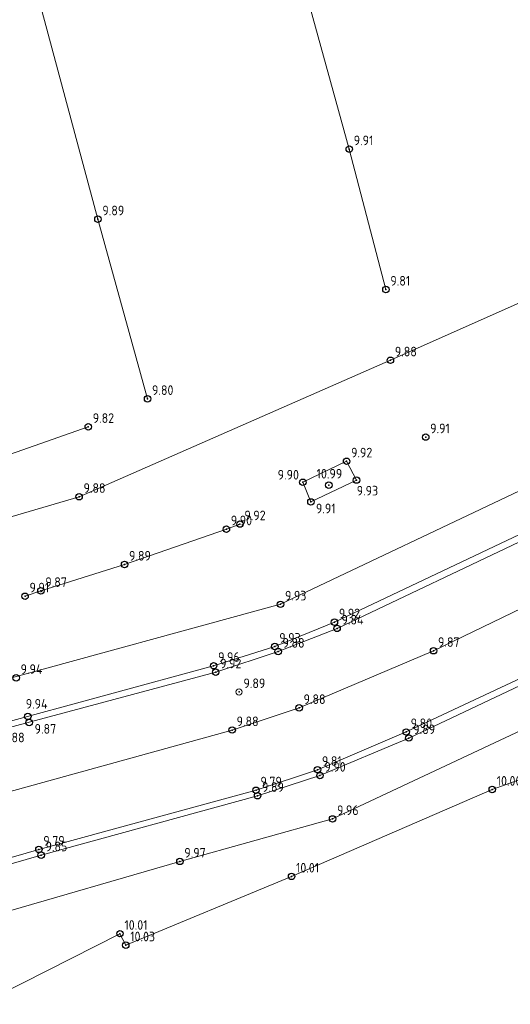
# Model space of a CAD drawing. Header units: metres. Extents: x 233721 to 234169, y 557050 to 557158.
# Tile 2 of 9: x 233771 to 233787, y 557061 to 557091. Entities that reach past the tile are written whole.
import ezdxf

# ---------------------------------------------------------------- set-up
doc = ezdxf.new("R2010")
doc.units = ezdxf.units.M
doc.header["$MEASUREMENT"] = 0
doc.linetypes.add('SOLID_LINE', pattern=[1, 1])
for name, color, linetype in [('Maaiveldhoogte', 7, 'Continuous'), ('Q19_Overig_lijn_50', 7, 'Continuous'), ('Q28_Rioolput_50', 7, 'Continuous'), ('Q86_Detailgr_50', 7, 'Continuous')]:
    doc.layers.add(name, color=color, linetype=linetype)
doc.layers.add('Q19_Overig_lijn', color=7, linetype='Continuous', lineweight=0)
doc.layers.add('Q28_Rioolput', color=7, linetype='Continuous', lineweight=0)
doc.styles.add('ISO', font='iso.shx')
doc.styles.get("Standard").update_dxf_attribs({"font": 'iso.shx'})

# ---------------------------------------------------------------- blocks, each defined once
blk = doc.blocks.new('M02_GRONDSLAGPUNT')
blk.add_circle((0, 0), 0.5)
blk.add_attdef('1', (0.69, 0.6), '', height=1.3)

msp = doc.modelspace()

# ---------------------------------------------------------------- linework, layer by layer
at = {"layer": 'Q19_Overig_lijn', "color": 252, "linetype": 'SOLID_LINE'}
for p, q in [((233779.552, 557094.917, 10.01), (233781.69, 557087.199, 9.914)), ((233773.873, 557085.018, 9.895), (233771.783, 557092.788, 9.932)), ((233781.69, 557087.199, 9.914), (233782.83, 557082.829, 9.819)), ((233782.97, 557080.628, 9.887), (233798.272, 557087.433, 9.952)), ((233775.416, 557079.428, 9.805), (233773.873, 557085.018, 9.895)), ((233773.286, 557076.382, 9.88), (233782.97, 557080.628, 9.887)), ((233795.665, 557079.323, 9.999), (233781.228, 557072.478, 9.929)), ((233795.798, 557079.157, 9.96), (233781.31, 557072.285, 9.847)), ((233767.897, 557076.558, 9.786), (233773.572, 557078.558, 9.821)), ((233780.244, 557076.831, 9.901), (233781.608, 557077.484, 9.928)), ((233781.608, 557077.484, 9.928), (233781.913, 557076.898, 9.931)), ((233787.965, 557077.036, 11.939), (233779.552, 557073.033, 11.938)), ((233780.497, 557076.221, 9.913), (233780.244, 557076.831, 9.901)), ((233781.913, 557076.898, 9.931), (233780.497, 557076.221, 9.913)), ((233765.892, 557074.221, 9.846), (233773.286, 557076.382, 9.88)), ((233777.867, 557075.372, 9.909), (233778.29, 557075.529, 9.92)), ((233792.599, 557075.596, 11.874), (233784.312, 557071.588, 11.871)), ((233774.701, 557074.274, 9.891), (233777.867, 557075.372, 9.909)), ((233772.1, 557073.455, 9.878), (233774.701, 557074.274, 9.891)), ((233771.605, 557073.285, 9.917), (233772.1, 557073.455, 9.878)), ((233783.463, 557069.061, 11.801), (233792.516, 557073.329, 11.819)), ((233783.543, 557068.873, 11.891), (233792.604, 557073.158, 11.908)), ((233779.552, 557073.033, 11.938), (233758.596, 557067.315, 10.042)), ((233781.228, 557072.478, 9.929), (233779.375, 557071.72, 9.933)), ((233781.31, 557072.285, 9.847), (233779.478, 557071.563, 9.888)), ((233779.375, 557071.72, 9.933), (233777.471, 557071.123, 9.969)), ((233779.478, 557071.563, 9.888), (233777.534, 557070.922, 9.922)), ((233784.312, 557071.588, 11.871), (233780.131, 557069.812, 11.881)), ((233781.172, 557066.356, 11.965), (233791.609, 557071.273, 11.926)), ((233777.471, 557071.123, 9.969), (233770.739, 557069.286, 9.946)), ((233777.534, 557070.922, 9.922), (233770.752, 557069.099, 9.889)), ((233780.131, 557069.812, 11.881), (233778.048, 557069.122, 11.885)), ((233778.048, 557069.122, 11.885), (233770.121, 557066.925, 11.917)), ((233780.701, 557067.888, 11.811), (233783.463, 557069.061, 11.801)), ((233780.778, 557067.706, 11.904), (233783.543, 557068.873, 11.891)), ((233789.532, 557068.495, 12.022), (233786.138, 557067.271, 12.004)), ((233778.79, 557067.248, 11.798), (233780.701, 557067.888, 11.811)), ((233778.838, 557067.077, 11.898), (233780.778, 557067.706, 11.904)), ((233772.037, 557065.408, 11.793), (233778.79, 557067.248, 11.798)), ((233786.138, 557067.271, 12.004), (233779.895, 557064.568, 12.016)), ((233772.106, 557065.23, 11.857), (233778.838, 557067.077, 11.898)), ((233776.422, 557065.033, 11.972), (233781.172, 557066.356, 11.965)), ((233770.107, 557064.854, 11.835), (233772.037, 557065.408, 11.793)), ((233770.181, 557064.675, 11.838), (233772.106, 557065.23, 11.857)), ((233769.19, 557062.94, 11.918), (233776.422, 557065.033, 11.972)), ((233779.895, 557064.568, 12.016), (233774.739, 557062.428, 12.037)), ((233774.558, 557062.785, 12.018), (233770.219, 557060.587, 12.009)), ((233774.739, 557062.428, 12.037), (233774.558, 557062.785, 12.018))]:
    msp.add_line(p, q, dxfattribs=at)
at = {"layer": 'Q19_Overig_lijn_50', "color": 0, "linetype": 'SOLID_LINE'}
for p in [(233781.69, 557087.199, 9.914), (233773.873, 557085.018, 9.895), (233782.83, 557082.829, 9.819), (233782.97, 557080.628, 9.887), (233775.416, 557079.428, 9.805), (233773.572, 557078.558, 9.821), (233781.608, 557077.484, 9.928), (233780.244, 557076.831, 9.901), (233781.913, 557076.898, 9.931), (233773.286, 557076.382, 9.88), (233780.497, 557076.221, 9.913), (233778.29, 557075.529, 9.92), (233777.867, 557075.372, 9.909), (233774.701, 557074.274, 9.891), (233772.1, 557073.455, 9.878), (233771.605, 557073.285, 9.917), (233779.552, 557073.033, 11.938), (233781.228, 557072.478, 9.929), (233781.31, 557072.285, 9.847), (233779.375, 557071.72, 9.933), (233779.478, 557071.563, 9.888), (233784.312, 557071.588, 11.871), (233777.471, 557071.123, 9.969), (233777.534, 557070.922, 9.922), (233780.131, 557069.812, 11.881), (233778.048, 557069.122, 11.885), (233783.463, 557069.061, 11.801), (233783.543, 557068.873, 11.891), (233780.701, 557067.888, 11.811), (233780.778, 557067.706, 11.904), (233778.79, 557067.248, 11.798), (233786.138, 557067.271, 12.004), (233778.838, 557067.077, 11.898), (233781.172, 557066.356, 11.965), (233772.037, 557065.408, 11.793), (233772.106, 557065.23, 11.857), (233776.422, 557065.033, 11.972), (233779.895, 557064.568, 12.016), (233774.558, 557062.785, 12.018), (233774.739, 557062.428, 12.037)]:
    msp.add_point(p, dxfattribs=at)
at = {"layer": 'Q28_Rioolput_50', "color": 0, "linetype": 'SOLID_LINE'}
msp.add_point((233778.261, 557070.306, 9.891), dxfattribs=at)
at = {"layer": 'Q86_Detailgr_50', "color": 0, "linetype": 'SOLID_LINE'}
for p in [(233784.067, 557078.237, 9.91), (233781.055, 557076.742, 10.994)]:
    msp.add_point(p, dxfattribs=at)

# ---------------------------------------------------------------- block references
at = {"layer": 'Maaiveldhoogte'}
ref = msp.add_blockref('M02_GRONDSLAGPUNT', (233781.69, 557087.198, 9.91), dxfattribs=dict(at, xscale=0.2, yscale=0.2, zscale=0.2))
ref.add_attrib('M02_GRONDSLAGPUNT', '9.91', (233781.828, 557087.318, 9.91), dxfattribs={"layer": '0', "color": 0, "height": 0.3, "style": 'ISO'})
ref = msp.add_blockref('M02_GRONDSLAGPUNT', (233773.872, 557085.017, 9.89), dxfattribs=dict(at, xscale=0.2, yscale=0.2, zscale=0.2))
ref.add_attrib('M02_GRONDSLAGPUNT', '9.89', (233774.01, 557085.137, 9.89), dxfattribs={"layer": '0', "color": 0, "height": 0.3, "style": 'ISO'})
ref = msp.add_blockref('M02_GRONDSLAGPUNT', (233782.83, 557082.829, 9.81), dxfattribs=dict(at, xscale=0.2, yscale=0.2, zscale=0.2))
ref.add_attrib('M02_GRONDSLAGPUNT', '9.81', (233782.968, 557082.949, 9.81), dxfattribs={"layer": '0', "color": 0, "height": 0.3, "style": 'ISO'})
ref = msp.add_blockref('M02_GRONDSLAGPUNT', (233782.969, 557080.627, 9.88), dxfattribs=dict(at, xscale=0.2, yscale=0.2, zscale=0.2))
ref.add_attrib('M02_GRONDSLAGPUNT', '9.88', (233783.107, 557080.747, 9.88), dxfattribs={"layer": '0', "color": 0, "height": 0.3, "style": 'ISO'})
ref = msp.add_blockref('M02_GRONDSLAGPUNT', (233775.416, 557079.427, 9.8), dxfattribs=dict(at, xscale=0.2, yscale=0.2, zscale=0.2))
ref.add_attrib('M02_GRONDSLAGPUNT', '9.80', (233775.554, 557079.547, 9.8), dxfattribs={"layer": '0', "color": 0, "height": 0.3, "style": 'ISO'})
ref = msp.add_blockref('M02_GRONDSLAGPUNT', (233773.572, 557078.557, 9.82), dxfattribs=dict(at, xscale=0.2, yscale=0.2, zscale=0.2))
ref.add_attrib('M02_GRONDSLAGPUNT', '9.82', (233773.71, 557078.677, 9.82), dxfattribs={"layer": '0', "color": 0, "height": 0.3, "style": 'ISO'})
ref = msp.add_blockref('M02_GRONDSLAGPUNT', (233784.067, 557078.236, 9.91), dxfattribs=dict(at, xscale=0.2, yscale=0.2, zscale=0.2))
ref.add_attrib('M02_GRONDSLAGPUNT', '9.91', (233784.205, 557078.356, 9.91), dxfattribs={"layer": '0', "color": 0, "height": 0.3, "style": 'ISO'})
ref = msp.add_blockref('M02_GRONDSLAGPUNT', (233781.607, 557077.484, 9.92), dxfattribs=dict(at, xscale=0.2, yscale=0.2, zscale=0.2))
ref.add_attrib('M02_GRONDSLAGPUNT', '9.92', (233781.745, 557077.604, 9.92), dxfattribs={"layer": '0', "color": 0, "height": 0.3, "style": 'ISO'})
ref = msp.add_blockref('M02_GRONDSLAGPUNT', (233780.244, 557076.83, 9.9), dxfattribs=dict(at, xscale=0.2, yscale=0.2, zscale=0.2))
ref.add_attrib('M02_GRONDSLAGPUNT', '9.90', (233779.463, 557076.915, 9.9), dxfattribs={"layer": '0', "color": 0, "height": 0.3, "style": 'ISO'})
ref = msp.add_blockref('M02_GRONDSLAGPUNT', (233781.054, 557076.741, 10.99), dxfattribs=dict(at, xscale=0.2, yscale=0.2, zscale=0.2))
ref.add_attrib('M02_GRONDSLAGPUNT', '10.99', (233780.674, 557076.947, 10.99), dxfattribs={"layer": '0', "color": 0, "height": 0.3, "style": 'ISO'})
ref = msp.add_blockref('M02_GRONDSLAGPUNT', (233773.286, 557076.381, 9.88), dxfattribs=dict(at, xscale=0.2, yscale=0.2, zscale=0.2))
ref.add_attrib('M02_GRONDSLAGPUNT', '9.88', (233773.424, 557076.501, 9.88), dxfattribs={"layer": '0', "color": 0, "height": 0.3, "style": 'ISO'})
ref = msp.add_blockref('M02_GRONDSLAGPUNT', (233781.913, 557076.898, 9.93), dxfattribs=dict(at, xscale=0.2, yscale=0.2, zscale=0.2))
ref.add_attrib('M02_GRONDSLAGPUNT', '9.93', (233781.921, 557076.419, 9.93), dxfattribs={"layer": '0', "color": 0, "height": 0.3, "style": 'ISO'})
ref = msp.add_blockref('M02_GRONDSLAGPUNT', (233780.497, 557076.22, 9.91), dxfattribs=dict(at, xscale=0.2, yscale=0.2, zscale=0.2))
ref.add_attrib('M02_GRONDSLAGPUNT', '9.91', (233780.653, 557075.865, 9.91), dxfattribs={"layer": '0', "color": 0, "height": 0.3, "style": 'ISO'})
ref = msp.add_blockref('M02_GRONDSLAGPUNT', (233778.29, 557075.529, 9.92), dxfattribs=dict(at, xscale=0.2, yscale=0.2, zscale=0.2))
ref.add_attrib('M02_GRONDSLAGPUNT', '9.92', (233778.428, 557075.649, 9.92), dxfattribs={"layer": '0', "color": 0, "height": 0.3, "style": 'ISO'})
ref = msp.add_blockref('M02_GRONDSLAGPUNT', (233777.867, 557075.372, 9.9), dxfattribs=dict(at, xscale=0.2, yscale=0.2, zscale=0.2))
ref.add_attrib('M02_GRONDSLAGPUNT', '9.90', (233778.005, 557075.492, 9.9), dxfattribs={"layer": '0', "color": 0, "height": 0.3, "style": 'ISO'})
ref = msp.add_blockref('M02_GRONDSLAGPUNT', (233774.701, 557074.273, 9.89), dxfattribs=dict(at, xscale=0.2, yscale=0.2, zscale=0.2))
ref.add_attrib('M02_GRONDSLAGPUNT', '9.89', (233774.839, 557074.393, 9.89), dxfattribs={"layer": '0', "color": 0, "height": 0.3, "style": 'ISO'})
ref = msp.add_blockref('M02_GRONDSLAGPUNT', (233771.605, 557073.284, 9.91), dxfattribs=dict(at, xscale=0.2, yscale=0.2, zscale=0.2))
ref.add_attrib('M02_GRONDSLAGPUNT', '9.91', (233771.743, 557073.404, 9.91), dxfattribs={"layer": '0', "color": 0, "height": 0.3, "style": 'ISO'})
ref = msp.add_blockref('M02_GRONDSLAGPUNT', (233772.099, 557073.454, 9.87), dxfattribs=dict(at, xscale=0.2, yscale=0.2, zscale=0.2))
ref.add_attrib('M02_GRONDSLAGPUNT', '9.87', (233772.237, 557073.574, 9.87), dxfattribs={"layer": '0', "color": 0, "height": 0.3, "style": 'ISO'})
ref = msp.add_blockref('M02_GRONDSLAGPUNT', (233779.552, 557073.033, 9.93), dxfattribs=dict(at, xscale=0.2, yscale=0.2, zscale=0.2))
ref.add_attrib('M02_GRONDSLAGPUNT', '9.93', (233779.69, 557073.153, 9.93), dxfattribs={"layer": '0', "color": 0, "height": 0.3, "style": 'ISO'})
ref = msp.add_blockref('M02_GRONDSLAGPUNT', (233781.228, 557072.478, 9.92), dxfattribs=dict(at, xscale=0.2, yscale=0.2, zscale=0.2))
ref.add_attrib('M02_GRONDSLAGPUNT', '9.92', (233781.366, 557072.598, 9.92), dxfattribs={"layer": '0', "color": 0, "height": 0.3, "style": 'ISO'})
ref = msp.add_blockref('M02_GRONDSLAGPUNT', (233781.31, 557072.284, 9.84), dxfattribs=dict(at, xscale=0.2, yscale=0.2, zscale=0.2))
ref.add_attrib('M02_GRONDSLAGPUNT', '9.84', (233781.448, 557072.404, 9.84), dxfattribs={"layer": '0', "color": 0, "height": 0.3, "style": 'ISO'})
ref = msp.add_blockref('M02_GRONDSLAGPUNT', (233779.375, 557071.719, 9.93), dxfattribs=dict(at, xscale=0.2, yscale=0.2, zscale=0.2))
ref.add_attrib('M02_GRONDSLAGPUNT', '9.93', (233779.513, 557071.839, 9.93), dxfattribs={"layer": '0', "color": 0, "height": 0.3, "style": 'ISO'})
ref = msp.add_blockref('M02_GRONDSLAGPUNT', (233779.477, 557071.563, 9.88), dxfattribs=dict(at, xscale=0.2, yscale=0.2, zscale=0.2))
ref.add_attrib('M02_GRONDSLAGPUNT', '9.88', (233779.615, 557071.683, 9.88), dxfattribs={"layer": '0', "color": 0, "height": 0.3, "style": 'ISO'})
ref = msp.add_blockref('M02_GRONDSLAGPUNT', (233784.312, 557071.588, 9.87), dxfattribs=dict(at, xscale=0.2, yscale=0.2, zscale=0.2))
ref.add_attrib('M02_GRONDSLAGPUNT', '9.87', (233784.45, 557071.708, 9.87), dxfattribs={"layer": '0', "color": 0, "height": 0.3, "style": 'ISO'})
ref = msp.add_blockref('M02_GRONDSLAGPUNT', (233777.471, 557071.122, 9.96), dxfattribs=dict(at, xscale=0.2, yscale=0.2, zscale=0.2))
ref.add_attrib('M02_GRONDSLAGPUNT', '9.96', (233777.609, 557071.242, 9.96), dxfattribs={"layer": '0', "color": 0, "height": 0.3, "style": 'ISO'})
ref = msp.add_blockref('M02_GRONDSLAGPUNT', (233777.534, 557070.922, 9.92), dxfattribs=dict(at, xscale=0.2, yscale=0.2, zscale=0.2))
ref.add_attrib('M02_GRONDSLAGPUNT', '9.92', (233777.672, 557071.042, 9.92), dxfattribs={"layer": '0', "color": 0, "height": 0.3, "style": 'ISO'})
ref = msp.add_blockref('M02_GRONDSLAGPUNT', (233771.329, 557070.746, 9.94), dxfattribs=dict(at, xscale=0.2, yscale=0.2, zscale=0.2))
ref.add_attrib('M02_GRONDSLAGPUNT', '9.94', (233771.467, 557070.866, 9.94), dxfattribs={"layer": '0', "color": 0, "height": 0.3, "style": 'ISO'})
ref = msp.add_blockref('M02_GRONDSLAGPUNT', (233771.692, 557069.546, 9.94), dxfattribs=dict(at, xscale=0.2, yscale=0.2, zscale=0.2))
ref.add_attrib('M02_GRONDSLAGPUNT', '9.94', (233771.626, 557069.786, 9.94), dxfattribs={"layer": '0', "color": 0, "height": 0.3, "style": 'ISO'})
ref = msp.add_blockref('M02_GRONDSLAGPUNT', (233780.13, 557069.812, 9.88), dxfattribs=dict(at, xscale=0.2, yscale=0.2, zscale=0.2))
ref.add_attrib('M02_GRONDSLAGPUNT', '9.88', (233780.268, 557069.932, 9.88), dxfattribs={"layer": '0', "color": 0, "height": 0.3, "style": 'ISO'})
ref = msp.add_blockref('M02_GRONDSLAGPUNT', (233771.734, 557069.355, 9.87), dxfattribs=dict(at, xscale=0.2, yscale=0.2, zscale=0.2))
ref.add_attrib('M02_GRONDSLAGPUNT', '9.87', (233771.903, 557069.007, 9.87), dxfattribs={"layer": '0', "color": 0, "height": 0.3, "style": 'ISO'})
ref = msp.add_blockref('M02_GRONDSLAGPUNT', (233778.048, 557069.122, 9.88), dxfattribs=dict(at, xscale=0.2, yscale=0.2, zscale=0.2))
ref.add_attrib('M02_GRONDSLAGPUNT', '9.88', (233778.186, 557069.242, 9.88), dxfattribs={"layer": '0', "color": 0, "height": 0.3, "style": 'ISO'})
ref = msp.add_blockref('M02_GRONDSLAGPUNT', (233783.462, 557069.061, 9.8), dxfattribs=dict(at, xscale=0.2, yscale=0.2, zscale=0.2))
ref.add_attrib('M02_GRONDSLAGPUNT', '9.80', (233783.6, 557069.181, 9.8), dxfattribs={"layer": '0', "color": 0, "height": 0.3, "style": 'ISO'})
ref = msp.add_blockref('M02_GRONDSLAGPUNT', (233770.751, 557069.099, 9.88), dxfattribs=dict(at, xscale=0.2, yscale=0.2, zscale=0.2))
ref.add_attrib('M02_GRONDSLAGPUNT', '9.88', (233770.907, 557068.74, 9.88), dxfattribs={"layer": '0', "color": 0, "height": 0.3, "style": 'ISO'})
ref = msp.add_blockref('M02_GRONDSLAGPUNT', (233783.542, 557068.873, 9.89), dxfattribs=dict(at, xscale=0.2, yscale=0.2, zscale=0.2))
ref.add_attrib('M02_GRONDSLAGPUNT', '9.89', (233783.68, 557068.993, 9.89), dxfattribs={"layer": '0', "color": 0, "height": 0.3, "style": 'ISO'})
ref = msp.add_blockref('M02_GRONDSLAGPUNT', (233780.7, 557067.887, 9.81), dxfattribs=dict(at, xscale=0.2, yscale=0.2, zscale=0.2))
ref.add_attrib('M02_GRONDSLAGPUNT', '9.81', (233780.838, 557068.007, 9.81), dxfattribs={"layer": '0', "color": 0, "height": 0.3, "style": 'ISO'})
ref = msp.add_blockref('M02_GRONDSLAGPUNT', (233780.778, 557067.705, 9.9), dxfattribs=dict(at, xscale=0.2, yscale=0.2, zscale=0.2))
ref.add_attrib('M02_GRONDSLAGPUNT', '9.90', (233780.916, 557067.825, 9.9), dxfattribs={"layer": '0', "color": 0, "height": 0.3, "style": 'ISO'})
ref = msp.add_blockref('M02_GRONDSLAGPUNT', (233778.789, 557067.248, 9.79), dxfattribs=dict(at, xscale=0.2, yscale=0.2, zscale=0.2))
ref.add_attrib('M02_GRONDSLAGPUNT', '9.79', (233778.927, 557067.368, 9.79), dxfattribs={"layer": '0', "color": 0, "height": 0.3, "style": 'ISO'})
ref = msp.add_blockref('M02_GRONDSLAGPUNT', (233786.137, 557067.27, 10), dxfattribs=dict(at, xscale=0.2, yscale=0.2, zscale=0.2))
ref.add_attrib('M02_GRONDSLAGPUNT', '10.00', (233786.275, 557067.39, 10), dxfattribs={"layer": '0', "color": 0, "height": 0.3, "style": 'ISO'})
ref = msp.add_blockref('M02_GRONDSLAGPUNT', (233778.838, 557067.077, 9.89), dxfattribs=dict(at, xscale=0.2, yscale=0.2, zscale=0.2))
ref.add_attrib('M02_GRONDSLAGPUNT', '9.89', (233778.976, 557067.197, 9.89), dxfattribs={"layer": '0', "color": 0, "height": 0.3, "style": 'ISO'})
ref = msp.add_blockref('M02_GRONDSLAGPUNT', (233781.171, 557066.356, 9.96), dxfattribs=dict(at, xscale=0.2, yscale=0.2, zscale=0.2))
ref.add_attrib('M02_GRONDSLAGPUNT', '9.96', (233781.309, 557066.476, 9.96), dxfattribs={"layer": '0', "color": 0, "height": 0.3, "style": 'ISO'})
ref = msp.add_blockref('M02_GRONDSLAGPUNT', (233772.036, 557065.407, 9.79), dxfattribs=dict(at, xscale=0.2, yscale=0.2, zscale=0.2))
ref.add_attrib('M02_GRONDSLAGPUNT', '9.79', (233772.174, 557065.527, 9.79), dxfattribs={"layer": '0', "color": 0, "height": 0.3, "style": 'ISO'})
ref = msp.add_blockref('M02_GRONDSLAGPUNT', (233772.105, 557065.229, 9.85), dxfattribs=dict(at, xscale=0.2, yscale=0.2, zscale=0.2))
ref.add_attrib('M02_GRONDSLAGPUNT', '9.85', (233772.243, 557065.349, 9.85), dxfattribs={"layer": '0', "color": 0, "height": 0.3, "style": 'ISO'})
ref = msp.add_blockref('M02_GRONDSLAGPUNT', (233776.422, 557065.033, 9.97), dxfattribs=dict(at, xscale=0.2, yscale=0.2, zscale=0.2))
ref.add_attrib('M02_GRONDSLAGPUNT', '9.97', (233776.56, 557065.153, 9.97), dxfattribs={"layer": '0', "color": 0, "height": 0.3, "style": 'ISO'})
ref = msp.add_blockref('M02_GRONDSLAGPUNT', (233779.895, 557064.567, 10.01), dxfattribs=dict(at, xscale=0.2, yscale=0.2, zscale=0.2))
ref.add_attrib('M02_GRONDSLAGPUNT', '10.01', (233780.033, 557064.687, 10.01), dxfattribs={"layer": '0', "color": 0, "height": 0.3, "style": 'ISO'})
ref = msp.add_blockref('M02_GRONDSLAGPUNT', (233774.558, 557062.785, 10.01), dxfattribs=dict(at, xscale=0.2, yscale=0.2, zscale=0.2))
ref.add_attrib('M02_GRONDSLAGPUNT', '10.01', (233774.696, 557062.905, 10.01), dxfattribs={"layer": '0', "color": 0, "height": 0.3, "style": 'ISO'})
ref = msp.add_blockref('M02_GRONDSLAGPUNT', (233774.738, 557062.427, 10.03), dxfattribs=dict(at, xscale=0.2, yscale=0.2, zscale=0.2))
ref.add_attrib('M02_GRONDSLAGPUNT', '10.03', (233774.876, 557062.547, 10.03), dxfattribs={"layer": '0', "color": 0, "height": 0.3, "style": 'ISO'})
at = {"layer": 'Q28_Rioolput'}
ref = msp.add_blockref('M02_GRONDSLAGPUNT', (233778.26, 557070.305, 9.89), dxfattribs=dict(at, xscale=0.2, yscale=0.2, zscale=0.2))
ref.add_attrib('M02_GRONDSLAGPUNT', '9.89', (233778.398, 557070.425, 9.89), dxfattribs={"layer": '0', "color": 0, "height": 0.3, "style": 'ISO'})

doc.saveas('drawing.dxf')
